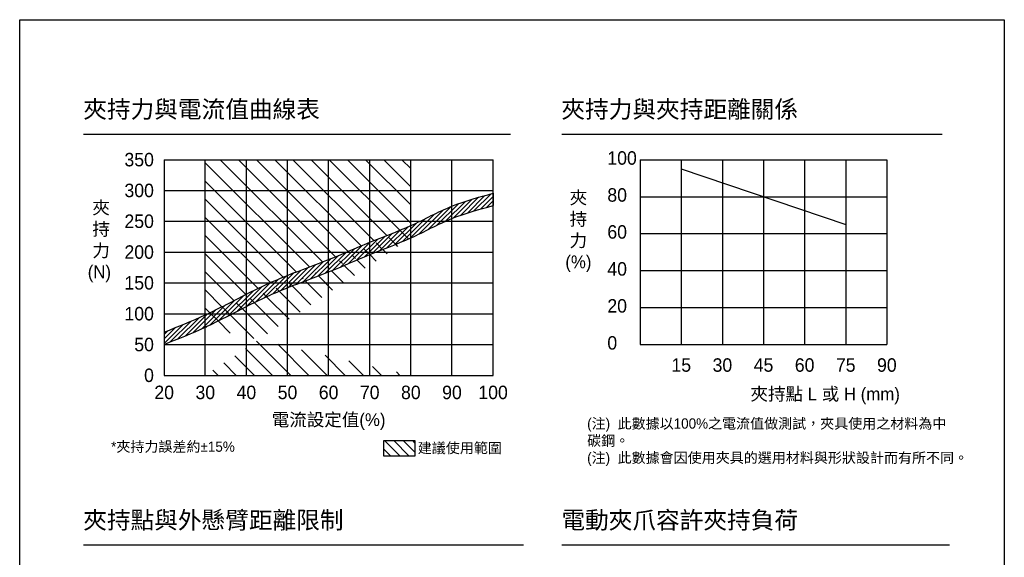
# Model space of a CAD drawing. Header units: inches. Extents: x 0 to 5766, y -2164 to 1330.
# Tile 38 of 210: x 2116 to 3074, y 806 to 1330. Entities that reach past the tile are written whole.
import ezdxf

# ---------------------------------------------------------------- set-up
doc = ezdxf.new("R2010")
doc.units = ezdxf.units.IN
doc.header["$MEASUREMENT"] = 0
doc.layers.add('5', color=7, linetype='Continuous')
doc.styles.get("Standard").update_dxf_attribs({"font": 'arial.ttf'})
doc.styles.add('尺寸標註', font='romans.shx', dxfattribs={"bigfont": 'CHINESET.SHX'})

msp = doc.modelspace()

# ---------------------------------------------------------------- hatches: boundary and pattern name
h = msp.add_hatch()
h.set_pattern_fill('ANSI31', color=256, scale=100, angle=90)
h.set_pattern_definition([(135, (-1427.588147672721, 9.705108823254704e-07), (-8.838834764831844, -8.838834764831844), [])])
edge = h.paths.add_edge_path()
edge.add_line((2496.50896081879, 1193.420285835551), (2496.50896081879, 1129.32029680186))
edge.add_line((2296.50896081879, 1193.420285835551), (2496.50896081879, 1193.420285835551))
edge.add_line((2296.50896081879, 1042.320284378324), (2296.50896081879, 1193.420285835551))
edge.add_line((2496.50896081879, 983.4202858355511), (2496.50896081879, 1117.320296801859))
edge.add_line((2296.50896081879, 983.4202858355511), (2496.50896081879, 983.4202858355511))
edge.add_line((2296.50896081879, 1030.320284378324), (2296.50896081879, 983.4202858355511))
edge.add_spline(control_points=[(2296.50896081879, 1042.320285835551), (2310.036147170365, 1048.625600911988), (2336.052787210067, 1062.811969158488), (2375.867274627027, 1081.376406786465), (2416.959382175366, 1095.538558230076), (2456.206490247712, 1113.550887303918), (2483.394769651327, 1123.36534252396), (2496.508960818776, 1129.320285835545)], knot_values=[43.34616476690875, 43.34616476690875, 43.34616476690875, 43.34616476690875, 88.1573240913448, 132.1447086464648, 174.9709856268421, 218.3945967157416, 261.588230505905, 261.588230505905, 261.588230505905, 261.5882305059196], degree=3, periodic=0)
edge.add_spline(control_points=[(2296.50896081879, 1030.320285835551), (2310.036147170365, 1036.625600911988), (2336.052787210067, 1050.811969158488), (2375.867274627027, 1069.376406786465), (2416.959382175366, 1083.538558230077), (2456.206490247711, 1101.550887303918), (2483.394769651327, 1111.365342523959), (2496.508960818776, 1117.320285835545)], knot_values=[43.34616476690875, 43.34616476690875, 43.34616476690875, 43.34616476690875, 88.1573240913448, 132.1447086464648, 174.9709856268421, 218.3945967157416, 261.5882305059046, 261.5882305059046, 261.5882305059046, 261.5882305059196], degree=3, periodic=0)
h = msp.add_hatch()
h.set_pattern_fill('ANSI31', color=1, scale=25)
h.set_pattern_definition([(45, (-52.84275600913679, 9.705108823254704e-07), (-2.209708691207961, 2.209708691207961), [])])
edge = h.paths.add_edge_path()
edge.add_spline(control_points=[(2256.50896081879, 1025.620285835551), (2269.966490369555, 1030.920698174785), (2297.33637430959, 1041.70066229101), (2336.052795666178, 1062.811961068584), (2375.867281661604, 1081.376391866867), (2416.959377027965, 1095.538574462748), (2456.206487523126, 1113.550895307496), (2497.267990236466, 1128.373322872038), (2535.174195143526, 1149.453300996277), (2562.973858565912, 1157.030897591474), (2576.50896081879, 1160.720285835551)], knot_values=[0, 0, 0, 0, 43.34617472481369, 88.15732442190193, 132.1447096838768, 174.9709854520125, 218.3945960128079, 261.5882295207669, 305.7859669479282, 347.7235403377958, 347.7235403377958, 347.7235403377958, 347.7235403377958], degree=3, periodic=0)
edge.add_line((2576.50896081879, 1160.720285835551), (2576.50896081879, 1148.720285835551))
edge.add_spline(control_points=[(2576.50896081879, 1148.720285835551), (2562.973858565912, 1145.030897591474), (2535.174195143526, 1137.453300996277), (2497.267990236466, 1116.373322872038), (2456.206487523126, 1101.550895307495), (2416.959377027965, 1083.538574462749), (2375.867281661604, 1069.376391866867), (2336.052795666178, 1050.811961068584), (2297.33637430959, 1029.70066229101), (2269.966490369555, 1018.920698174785), (2256.50896081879, 1013.620285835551)], knot_values=[0, 0, 0, 0, 41.93757338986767, 86.1353108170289, 129.3289443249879, 172.7525548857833, 215.5788306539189, 259.5662159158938, 304.3773656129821, 347.7235403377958, 347.7235403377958, 347.7235403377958, 347.7235403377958], degree=3, periodic=0)
edge.add_line((2256.50896081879, 1013.620285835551), (2256.50896081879, 1025.620285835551))
h = msp.add_hatch()
h.set_pattern_fill('ANSI31', color=256, scale=2, angle=90)
h.set_pattern_definition([(135, (1047.710656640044, 538.1378078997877), (-4.490128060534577, -4.490128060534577), [])])
h.paths.add_polyline_path([(2500.248903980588, 904.8735744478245), (2500.248903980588, 919.8735744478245), (2470.248903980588, 919.8735744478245), (2470.248903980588, 904.8735744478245)])

# ---------------------------------------------------------------- linework, layer by layer
for p, q in [((2178.075958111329, 1218.420285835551), (2593.30484948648, 1218.420285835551)), ((2643.30484948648, 1218.420285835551), (3013.30484948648, 1218.420285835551)), ((2178.075958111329, 818.4202858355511), (2605.988989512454, 818.4202858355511)), ((2643.30484948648, 818.4202858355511), (3020.531417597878, 818.4202858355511))]:
    msp.add_line(p, q)
at = {"color": 0}
for p, q in [((2256.50896081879, 1193.420285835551), (2256.50896081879, 983.4202858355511)), ((2256.50896081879, 1193.420285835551), (2576.50896081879, 1193.420285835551)), ((2296.50896081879, 983.4202858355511), (2296.50896081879, 1193.420285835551)), ((2336.50896081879, 983.4202858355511), (2336.50896081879, 1193.420285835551)), ((2376.50896081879, 983.4202858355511), (2376.50896081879, 1193.420285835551)), ((2416.50896081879, 983.4202858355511), (2416.508960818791, 1193.420285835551)), ((2456.50896081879, 983.4202858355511), (2456.50896081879, 1193.420285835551)), ((2496.50896081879, 983.4202858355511), (2496.50896081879, 1193.420285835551)), ((2536.50896081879, 983.4202858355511), (2536.508960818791, 1193.420285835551)), ((2576.50896081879, 983.4202858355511), (2576.50896081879, 1193.420285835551)), ((2719.636867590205, 1193.420285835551), (2719.636867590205, 1013.420285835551)), ((2719.636867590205, 1193.420285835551), (2959.636867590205, 1193.420285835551)), ((2759.636867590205, 1193.420285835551), (2759.636867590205, 1013.420285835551)), ((2799.636867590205, 1193.420285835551), (2799.636867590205, 1013.420285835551)), ((2839.636867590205, 1193.420285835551), (2839.636867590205, 1013.420285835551)), ((2879.636867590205, 1193.420285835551), (2879.636867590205, 1013.420285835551)), ((2919.636867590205, 1193.420285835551), (2919.636867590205, 1013.420285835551)), ((2959.636867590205, 1193.420285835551), (2959.636867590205, 1013.420285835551)), ((2256.50896081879, 1163.420285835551), (2576.50896081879, 1163.420285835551)), ((2719.636867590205, 1157.420285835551), (2959.636867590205, 1157.420285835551)), ((2256.50896081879, 1133.420285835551), (2576.50896081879, 1133.420285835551)), ((2719.636867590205, 1121.420285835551), (2959.636867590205, 1121.420285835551)), ((2256.50896081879, 1103.420285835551), (2576.50896081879, 1103.420285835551)), ((2719.636867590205, 1085.420285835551), (2959.636867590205, 1085.420285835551)), ((2256.50896081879, 1073.420285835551), (2576.50896081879, 1073.420285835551)), ((2719.636867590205, 1049.420285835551), (2959.636867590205, 1049.420285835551)), ((2256.50896081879, 1043.420285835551), (2576.50896081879, 1043.420285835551)), ((2256.50896081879, 1013.420285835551), (2576.50896081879, 1013.420285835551)), ((2719.636867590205, 1013.420285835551), (2959.636867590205, 1013.420285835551)), ((2256.50896081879, 983.4202858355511), (2576.50896081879, 983.4202858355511))]:
    msp.add_line(p, q, dxfattribs=at)
at = {"color": 1}
for p, q in [((2759.636867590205, 1184.420285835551), (2919.636867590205, 1130.420285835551)), ((2576.50896081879, 1160.720285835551), (2576.50896081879, 1148.720285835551)), ((2256.50896081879, 1025.620285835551), (2256.50896081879, 1013.620285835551))]:
    msp.add_line(p, q, dxfattribs=at)
at = {"color": 7}
for points in [[(2115.938354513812, 1329.752522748), (3073.907531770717, 1329.752522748), (3073.907531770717, 0), (2115.938354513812, 0)], [(2470.248903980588, 919.8735744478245), (2500.248903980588, 919.8735744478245), (2500.248903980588, 904.8735744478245), (2470.248903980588, 904.8735744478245)]]:
    msp.add_lwpolyline(points, close=True, dxfattribs=at)
at = {"color": 1}
for points in [[(2256.50896081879, 1025.620285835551), (2296.50896081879, 1042.320285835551), (2336.50896081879, 1062.520285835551), (2376.50896081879, 1080.820285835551), (2416.50896081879, 1096.120285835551), (2456.50896081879, 1113.020285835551), (2496.50896081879, 1129.320285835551), (2536.50896081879, 1148.120285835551), (2576.50896081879, 1160.720285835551)], [(2256.50896081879, 1013.620285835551), (2296.50896081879, 1030.320285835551), (2336.50896081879, 1050.520285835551), (2376.50896081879, 1068.820285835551), (2416.50896081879, 1084.120285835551), (2456.50896081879, 1101.020285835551), (2496.50896081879, 1117.320285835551), (2536.50896081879, 1136.120285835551), (2576.50896081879, 1148.720285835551)]]:
    msp.add_spline(points, degree=3, dxfattribs=at)

# ---------------------------------------------------------------- texts
at = {"color": 0}
for s, insert, char_height, width, attachment_point in [('{\\fPMingLiU|b0|i0|c136|p18;350}', (2246.50896081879, 1193.420285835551), 13.12093073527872, 262.7603154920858, 6), ('{\\fPMingLiU|b0|i0|c136|p18;100}', (2687.69894016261, 1195.004416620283), 13.12093073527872, 262.7603154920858, 4), ('{\\fPMingLiU|b0|i0|c136|p18;300}', (2246.50896081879, 1163.420285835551), 13.12093073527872, 262.7603154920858, 6), ('{\\fPMingLiU|b0|i0|c136|p18;夾\\P持\\P力\\P(%)}', (2659.524184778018, 1123.31184939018), 12.49612450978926, 36.54161855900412, 5), ('{\\fPMingLiU|b0|i0|c136|p18;80}', (2687.69894016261, 1159.004416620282), 13.12093073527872, 262.7603154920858, 4), ('{\\fPMingLiU|b0|i0|c136|p18; 夾\\P 持\\P 力\\P(N)}', (2182.114994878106, 1113.55520357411), 12.49612450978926, 340.2775946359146, 4), ('{\\fPMingLiU|b0|i0|c136|p18;250}', (2246.50896081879, 1133.420285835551), 13.12093073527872, 262.7603154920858, 6), ('{\\fPMingLiU|b0|i0|c136|p18;60}', (2687.69894016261, 1123.004416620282), 13.12093073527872, 262.7603154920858, 4), ('{\\fPMingLiU|b0|i0|c136|p18;200}', (2246.50896081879, 1103.420285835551), 13.12093073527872, 262.7603154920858, 6), ('{\\fPMingLiU|b0|i0|c136|p18;40}', (2687.69894016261, 1087.004416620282), 13.12093073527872, 262.7603154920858, 4), ('{\\fPMingLiU|b0|i0|c136|p18;150}', (2246.50896081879, 1073.420285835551), 13.12093073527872, 262.7603154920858, 6), ('{\\fPMingLiU|b0|i0|c136|p18;20}', (2687.698940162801, 1051.004416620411), 13.12093073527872, 262.7603154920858, 4), ('{\\fPMingLiU|b0|i0|c136|p18;100}', (2246.50896081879, 1043.420285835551), 13.12093073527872, 262.7603154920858, 6), ('{\\fPMingLiU|b0|i0|c136|p18;50}', (2246.50896081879, 1013.420285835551), 13.12093073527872, 262.7603154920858, 6), ('{\\fPMingLiU|b0|i0|c136|p18;0}', (2687.69894016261, 1015.004416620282), 13.12093073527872, 262.7603154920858, 4), ('{\\fPMingLiU|b0|i0|c136|p18;15}', (2759.636867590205, 993.4202858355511), 13.12093073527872, 19.20912614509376, 5), ('{\\fPMingLiU|b0|i0|c136|p18;30}', (2799.636867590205, 993.4202858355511), 13.12093073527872, 19.20912614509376, 5), ('{\\fPMingLiU|b0|i0|c136|p18;45}', (2839.636867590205, 993.4202858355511), 13.12093073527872, 19.20912614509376, 5), ('{\\fPMingLiU|b0|i0|c136|p18;60}', (2879.636867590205, 993.4202858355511), 13.12093073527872, 19.20912614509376, 5), ('{\\fPMingLiU|b0|i0|c136|p18;75}', (2919.636867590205, 993.4202858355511), 13.12093073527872, 19.20912614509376, 5), ('{\\fPMingLiU|b0|i0|c136|p18;90}', (2959.636867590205, 993.4202858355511), 13.12093073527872, 19.20912614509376, 5), ('{\\fPMingLiU|b0|i0|c136|p18;0}', (2246.50896081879, 983.4202858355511), 13.12093073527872, 262.7603154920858, 6), ('{\\fPMingLiU|b0|i0|c136|p18;20}', (2256.50896081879, 973.4202858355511), 13.12093073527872, 48.25034375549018, 2), ('{\\fPMingLiU|b0|i0|c136|p18;30}', (2296.50896081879, 973.4202858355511), 13.12093073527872, 48.25034375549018, 2), ('{\\fPMingLiU|b0|i0|c136|p18;40}', (2336.50896081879, 973.4202858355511), 13.12093073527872, 48.25034375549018, 2), ('{\\fPMingLiU|b0|i0|c136|p18;50}', (2376.50896081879, 973.4202858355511), 13.12093073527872, 48.25034375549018, 2), ('{\\fPMingLiU|b0|i0|c136|p18;60}', (2416.50896081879, 973.4202858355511), 13.12093073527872, 48.25034375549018, 2), ('{\\fPMingLiU|b0|i0|c136|p18;70}', (2456.50896081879, 973.4202858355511), 13.12093073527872, 48.25034375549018, 2), ('{\\fPMingLiU|b0|i0|c136|p18;80}', (2496.50896081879, 973.4202858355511), 13.12093073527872, 48.25034375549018, 2), ('{\\fPMingLiU|b0|i0|c136|p18;90}', (2536.50896081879, 973.4202858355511), 13.12093073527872, 48.25034375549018, 2), ('{\\fPMingLiU|b0|i0|c136|p18;100}', (2576.50896081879, 973.4202858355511), 13.12093073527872, 48.25034375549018, 2), ('{\\fPMingLiU|b0|i0|c136|p18;夾持點 L 或 H (mm)}', (2899.636867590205, 963.4202858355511), 12.49612450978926, 169.8033644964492, 5), ('{\\fPMingLiU|b0|i0|c136|p18;電流設定值(%)}', (2416.50896081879, 938.4202858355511), 12.49612450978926, 206.7660572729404, 5)]:
    msp.add_mtext(s, dxfattribs=dict(at, insert=insert, char_height=char_height, width=width, attachment_point=attachment_point))
at = {"color": 7, "insert": (2503.241287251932, 912.1599337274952), "char_height": 10, "attachment_point": 4}
msp.add_mtext_dynamic_manual_height_columns('{\\fPMingLiU|b0|i0|c136|p18;建議使用範圍}', width=95.14039835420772, gutter_width=12.5, heights=[0], dxfattribs=at)
at = {"layer": '5', "color": 0, "char_height": 16.87958266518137, "attachment_point": 1, "style": '尺寸標註'}
for s, insert in [('{\\fPMingLiU|b0|i0|c136|p18;夾持力與電流值曲線表}', (2177.765057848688, 1251.013648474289)), ('{\\fPMingLiU|b0|i0|c136|p18;夾持力與夾持距離關係}', (2642.993949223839, 1251.013648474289)), ('{\\fPMingLiU|b0|i0|c136|p18;夾持點與外懸臂距離限制}', (2177.765057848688, 851.0136484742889)), ('{\\fPMingLiU|b0|i0|c136|p18;電動夾爪容許夾持負荷}', (2642.993949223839, 851.0136484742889))]:
    msp.add_mtext(s, dxfattribs=dict(at, insert=insert))
at = {"layer": '5', "color": 1, "insert": (2668.044111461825, 941.5820192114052), "char_height": 10, "width": 353.2459097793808, "attachment_point": 1, "style": '尺寸標註'}
msp.add_mtext('{\\fPMingLiU|b0|i0|c136|p18;(注)  此數據以100%之電流值做測試，夾具使用之材料為中碳鋼。\\P(注)  此數據會因使用夾具的選用材料與形狀設計而有所不同。}', dxfattribs=at)
at = {"layer": '5', "color": 1, "insert": (2204.916204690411, 919.0401564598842), "char_height": 10, "attachment_point": 1, "style": '尺寸標註'}
msp.add_mtext('{\\fPMingLiU|b0|i0|c136|p18;*夾持力誤差約\\fPMingLiU|b0|i0|c0|p18;%%P\\fPMingLiU|b0|i0|c136|p18;15%}', dxfattribs=at)

doc.saveas('drawing.dxf')
